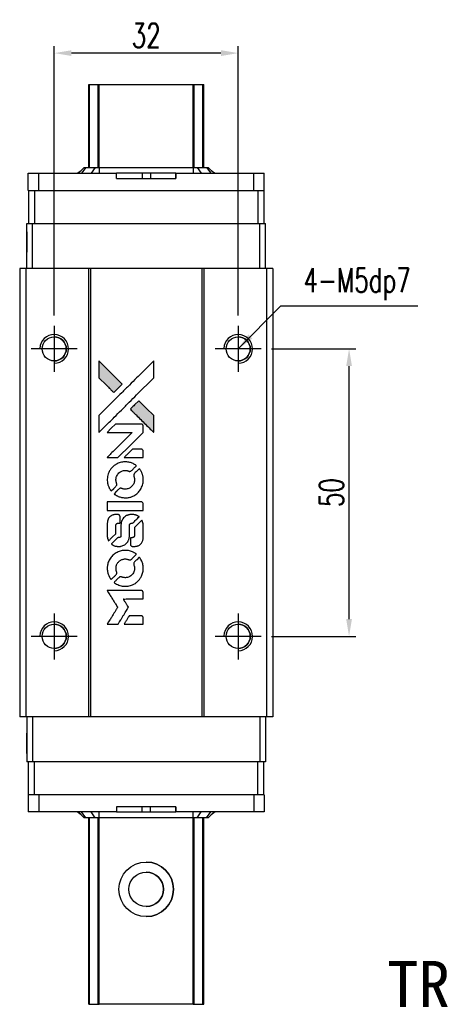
# Model space of a CAD drawing. Header units: millimetres. Extents: x 724 to 1018, y 320 to 588.
# Tile 2 of 3: x 756 to 829, y 416 to 588. Entities that reach past the tile are written whole.
import ezdxf
from ezdxf.enums import TextEntityAlignment as Align

# ---------------------------------------------------------------- set-up
doc = ezdxf.new("R2010")
doc.units = ezdxf.units.MM
doc.header["$LTSCALE"] = 0.15
doc.layers.get('0').update_dxf_attribs({"linetype": 'CONTINUOUS'})
doc.layers.get('Defpoints').update_dxf_attribs({"linetype": 'CONTINUOUS'})
doc.layers.add('CHA', color=2, linetype='CONTINUOUS')
doc.layers.add('DIM', color=4, linetype='CONTINUOUS')
doc.styles.add('DIM-7', font='SIMPLEX.shx', dxfattribs={"width": 0.7, "bigfont": 'chineset.shx'})
doc.styles.add('T', font='kaiu.ttf')
doc.dimstyles.new('CNS', dxfattribs={"dimtxt": 3.5, "dimasz": 2.5, "dimexe": 1, "dimexo": 1.5, "dimgap": 0.09, "dimtad": 0, "dimdsep": 46, "dimtxsty": 'DIM-7', "dimcen": 0.09, "dimclrd": 1, "dimclre": 1, "dimclrt": 4, "dimadec": 0, "dimazin": 0, "dimtfac": 1, "dimtix": 1, "dimtmove": 2, "dimatfit": 3, "dimfxl": 1, "dimtvp": 0.971429, "dimtolj": 1, "dimarcsym": 0})

# ---------------------------------------------------------------- blocks, each defined once
blk = doc.blocks.new('*D59')
at = {"color": 7, "lineweight": -2}
for p, q in [((799.9, 530.4), (814.58, 530.4)), ((813.38, 483.4), (813.38, 527.4)), ((799.9, 480.4), (814.58, 480.4))]:
    blk.add_line(p, q, dxfattribs=at)
at = {"color": 7}
for points in [[(812.88, 527.4), (813.88, 527.4), (813.38, 530.4)], [(812.88, 483.4), (813.88, 483.4), (813.38, 480.4)]]:
    blk.add_solid(points, dxfattribs=at)
at = {"layer": 'Defpoints', "color": 0}
for p in [(798.1, 530.4), (813.38, 530.4), (798.1, 480.4)]:
    blk.add_point(p, dxfattribs=at)
at = {"color": 7, "insert": (810.32, 505.4), "char_height": 4.2, "attachment_point": 5, "rotation": 90, "style": 'DIM-7'}
blk.add_mtext('\\A1;50', dxfattribs=at)
blk = doc.blocks.new('*D60')
at = {"color": 7, "lineweight": -2}
for p, q in [((762.1, 536.2), (762.1, 583.04)), ((794.1, 536.2), (794.1, 583.04)), ((791.1, 581.84), (765.1, 581.84))]:
    blk.add_line(p, q, dxfattribs=at)
at = {"color": 7}
for points in [[(765.1, 582.34), (765.1, 581.34), (762.1, 581.84)], [(791.1, 582.34), (791.1, 581.34), (794.1, 581.84)]]:
    blk.add_solid(points, dxfattribs=at)
at = {"layer": 'Defpoints', "color": 0}
for p in [(762.1, 581.84), (762.1, 534.4), (794.1, 534.4)]:
    blk.add_point(p, dxfattribs=at)
at = {"color": 7, "insert": (778.1, 584.9), "char_height": 4.2, "attachment_point": 5, "style": 'DIM-7'}
blk.add_mtext('\\A1;32', dxfattribs=at)
blk = doc.blocks.new('A$C633ab282')
at = {"linetype": 'Continuous'}
h = blk.add_hatch(color=256, dxfattribs=at)
h.dxf.hatch_style = 1
h.paths.add_polyline_path([(0, 45.82), (0, 44.34), (0, 42.86), (1.29, 41.58, 0.000288), (1.78, 41.09, 0.000479), (2.19, 40.68, 0.000013), (2.57, 40.31, 0.197177), (2.58, 40.3, 0.197497), (2.58, 40.31, 0.00004), (2.8, 40.52, 0.000834), (3.04, 40.76, 0.000506), (3.32, 41.04), (4.05, 41.77), (2.03, 43.79)])
h.paths.add_polyline_path([(6.93, 38.88), (6.2, 38.15, 0.000476), (5.91, 37.87, 0.000789), (5.68, 37.63, 0.000035), (5.46, 37.41, 0.19758), (5.46, 37.41, 0.198396), (5.46, 37.4, 0.000019), (5.76, 37.11, 0.000582), (6.08, 36.78, 0.000351), (6.46, 36.4, 0.000108), (8.09, 34.78, 0.000692), (8.91, 33.96, 0.000077), (9.49, 33.4, 0.197527), (9.51, 33.39, 0.410181), (9.52, 33.4, 0.000493), (9.52, 33.7, 0.002424), (9.52, 34.12, 0.000529), (9.52, 34.84), (9.52, 36.29), (8.23, 37.59)])
for points in [[(1.29, 41.58, 0.000288), (1.78, 41.09, 0.000479), (2.19, 40.68, 0.000013), (2.57, 40.31, 0.197177), (2.58, 40.3, 0.197497), (2.58, 40.31, 0.00004), (2.8, 40.52, 0.000836), (3.04, 40.76, 0.000505), (3.32, 41.04), (4.05, 41.77), (2.03, 43.79), (0, 45.82), (0, 44.34), (0, 42.86)], [(1.78, 35.13, -0.000056), (2.67, 36.01, -0.000021), (3.91, 37.26, -0.000021), (5.27, 38.61, -0.000025), (6.54, 39.88), (9.52, 42.85), (9.52, 44.33), (9.52, 45.8), (7.52, 43.81, 0.000274), (6.56, 42.86, 0.000123), (5.29, 41.6, 0.000121), (3.96, 40.27, 0.000165), (2.76, 39.07), (0, 36.32), (0, 34.84), (0, 33.35)], [(6.46, 36.4, 0.000108), (8.09, 34.78, 0.000692), (8.92, 33.96, 0.000077), (9.49, 33.4, 0.197527), (9.51, 33.39, 0.410182), (9.52, 33.4, 0.000493), (9.52, 33.7, 0.002424), (9.52, 34.12, 0.000529), (9.52, 34.84), (9.52, 36.29), (8.23, 37.59), (6.93, 38.88), (6.2, 38.15, 0.000476), (5.91, 37.87, 0.000789), (5.68, 37.63, 0.000035), (5.46, 37.41, 0.19758), (5.46, 37.41, 0.198396), (5.46, 37.4, 0.000019), (5.76, 37.11, 0.000582), (6.08, 36.78, 0.000351)], [(2.36, 28.98), (3.31, 28.98), (5.5, 31.17), (7.69, 33.37), (7.69, 33.98, 0.0008), (7.68, 34.37, 0.010795), (7.68, 34.51, 0.030495), (7.67, 34.59, 0.080372), (7.65, 34.65, 0.03816), (7.62, 34.7, 0.041799), (7.58, 34.74, 0.042486), (7.53, 34.78, 0.042078), (7.48, 34.81, 0.099276), (7.4, 34.83, 0.003302), (7.1, 34.83, 0.002586), (6.57, 34.83, 0.000204), (5.15, 34.83), (2.88, 34.83), (2.15, 34.1), (1.42, 33.37), (3.6, 33.36), (5.79, 33.35), (3.63, 31.2, 0.000253), (2.8, 30.38, 0.000412), (2.09, 29.68, 0.000041), (1.47, 29.05, 0.041338), (1.44, 29.02), (1.41, 28.98)], [(6.04, 28.98), (7.69, 28.98), (7.69, 29.59), (7.68, 30.21), (7.64, 30.28, 0.03146), (7.61, 30.31, 0.026444), (7.59, 30.34, 0.026444), (7.55, 30.37, 0.031457), (7.52, 30.4), (7.45, 30.44), (6.63, 30.44), (5.81, 30.45), (5.1, 29.72, 0.000745), (4.82, 29.44, 0.001228), (4.59, 29.21, 0.000087), (4.39, 29, 0.195134), (4.38, 28.99, 0.412117), (4.39, 28.98, 0.000048), (4.87, 28.98, 0.00109), (5.4, 28.98, 0.000653)], [(1.46, 24.78, 0.023681), (1.5, 24.52, 0.022402), (1.56, 24.27, 0.021929), (1.65, 24.01, 0.020503), (1.76, 23.75, 0.013745), (1.84, 23.61, 0.009767), (1.93, 23.45, 0.009658), (2.03, 23.31, 0.027804), (2.1, 23.21), (2.13, 23.18), (2.59, 23.63, 0.002053), (2.81, 23.85, 0.006738), (2.95, 24, 0.007826), (3.04, 24.11, 0.063909), (3.08, 24.16, 0.061532), (3.11, 24.24, 0.068674), (3.12, 24.33, 0.052072), (3.1, 24.43, 0.019648), (3.06, 24.56, -0.018366), (3.01, 24.73, -0.0288), (2.98, 24.87, -0.029061), (2.96, 25.02, -0.019155), (2.96, 25.19, -0.053809), (3.02, 25.56, -0.058833), (3.15, 25.89, -0.058566), (3.35, 26.19, -0.052525), (3.63, 26.44, -0.044733), (3.86, 26.58, -0.040573), (4.12, 26.69, -0.041123), (4.4, 26.75, -0.04951), (4.66, 26.76, -0.017369), (4.78, 26.75, -0.024255), (4.89, 26.73, -0.023787), (5, 26.69, -0.015798), (5.12, 26.65, 0.010631), (5.2, 26.62, 0.033653), (5.25, 26.6, 0.037806), (5.3, 26.6, 0.016307), (5.37, 26.6, 0.068179), (5.5, 26.61, 0.095747), (5.61, 26.67, 0.033418), (5.75, 26.79, 0.002133), (6.13, 27.19, 0.001452), (6.35, 27.41, 0.012393), (6.45, 27.52, 0.020479), (6.49, 27.58, 0.344362), (6.49, 27.6, 0.074287), (6.44, 27.65, 0.005454), (6.27, 27.76, 0.008391), (6.09, 27.87, 0.017097), (5.95, 27.94, 0.027375), (5.65, 28.07, 0.02835), (5.35, 28.16, 0.027723), (5.03, 28.22, 0.023913), (4.69, 28.24, 0.027047), (4.28, 28.23, 0.031685), (3.9, 28.18, 0.032425), (3.53, 28.08, 0.031013), (3.18, 27.93, 0.037914), (2.76, 27.68, 0.040153), (2.39, 27.37, 0.039834), (2.07, 27.01, 0.036173), (1.8, 26.59, 0.040752), (1.62, 26.18, 0.035885), (1.5, 25.72, 0.035491), (1.45, 25.25, 0.037615)], [(2.73, 22.59, 0.018008), (2.87, 22.51, 0.009842), (3.04, 22.41, 0.009807), (3.22, 22.31, 0.015716), (3.37, 22.24, 0.048467), (3.93, 22.07, 0.045841), (4.52, 22, 0.046006), (5.12, 22.04, 0.049638), (5.68, 22.18, 0.064819), (6.4, 22.57, 0.06695), (7, 23.13, 0.066691), (7.43, 23.82, 0.063505), (7.67, 24.62, 0.03135), (7.69, 24.82, 0.010439), (7.7, 25.12, 0.010391), (7.69, 25.42, 0.032408), (7.67, 25.62, 0.015696), (7.62, 25.86, 0.018095), (7.56, 26.08, 0.018551), (7.48, 26.29, 0.018352), (7.39, 26.49, 0.015568), (7.32, 26.63, 0.009832), (7.23, 26.78, 0.009795), (7.14, 26.93, 0.023727), (7.06, 27.03), (7.03, 27.07), (6.57, 26.62, 0.001528), (6.32, 26.37, 0.010022), (6.19, 26.24, 0.019586), (6.12, 26.15, 0.061865), (6.08, 26.09, 0.055054), (6.05, 25.99, 0.061607), (6.04, 25.9, 0.048725), (6.06, 25.78, 0.020221), (6.1, 25.63, -0.017722), (6.15, 25.47, -0.02685), (6.17, 25.33, -0.02759), (6.19, 25.19, -0.020233), (6.19, 25.03, -0.04793), (6.14, 24.73, -0.048386), (6.04, 24.45, -0.047866), (5.89, 24.19, -0.044964), (5.68, 23.95, -0.04333), (5.44, 23.75, -0.050921), (5.18, 23.61, -0.051473), (4.89, 23.53, -0.0459), (4.59, 23.5, -0.019014), (4.44, 23.51, -0.024114), (4.3, 23.52, -0.025081), (4.18, 23.55, -0.023892), (4.05, 23.6, 0.008624), (3.95, 23.63, 0.026486), (3.88, 23.65, 0.035074), (3.82, 23.66, 0.02756), (3.75, 23.66, 0.087163), (3.65, 23.64, 0.073291), (3.55, 23.59, 0.028074), (3.41, 23.46, 0.002594), (3.08, 23.14), (2.62, 22.67)], [(4.56, 19.81), (7.68, 19.81), (7.68, 20.42), (7.68, 21.03), (7.64, 21.11, 0.071429), (7.6, 21.17, 0.054799), (7.54, 21.22, 0.053585), (7.47, 21.26, 0.060698), (7.39, 21.28, 0.033975), (7.26, 21.29, 0.000112), (5.67, 21.29, 0.000726), (4.12, 21.29, 0.001084), (2.76, 21.28), (1.44, 21.27), (1.44, 20.54), (1.44, 19.8)], [(1.45, 15.24, 0.018538), (1.46, 15.14, 0.010695), (1.49, 15.03, 0.01068), (1.51, 14.92, 0.017678), (1.54, 14.83, 0.013849), (1.58, 14.72, 0.011814), (1.62, 14.61, 0.004513), (1.67, 14.51, 0.290035), (1.69, 14.5, 0.196418), (1.69, 14.51, 0.000124), (1.88, 14.69, 0.001477), (2.08, 14.89, 0.000898), (2.32, 15.13), (2.94, 15.75), (2.95, 16.53, -0.001471), (2.95, 17.12, -0.028714), (2.96, 17.3, -0.097073), (3, 17.4, -0.084199), (3.07, 17.49, -0.042698), (3.12, 17.53, -0.053912), (3.18, 17.55, -0.051004), (3.25, 17.57, -0.032967), (3.32, 17.57, 0.00807), (3.36, 17.58, 0.003023), (3.42, 17.58, 0.002994), (3.48, 17.58, 0.003629), (3.54, 17.58), (3.67, 17.59), (3.67, 18.19, 0.001618), (3.67, 18.47, 0.005206), (3.67, 18.66, 0.00535), (3.66, 18.8, 0.060675), (3.65, 18.85, 0.048484), (3.64, 18.88, 0.02389), (3.62, 18.91, 0.022812), (3.6, 18.94, 0.02462), (3.57, 18.97, 0.061781), (3.49, 19.04, 0.080179), (3.41, 19.07, 0.048561), (3.3, 19.09, 0.010021), (3.09, 19.09, 0.016602), (2.81, 19.08, 0.031409), (2.59, 19.05, 0.036474), (2.4, 19, 0.03439), (2.21, 18.92, 0.065928), (1.91, 18.71, 0.069066), (1.69, 18.44, 0.065697), (1.53, 18.1, 0.051559), (1.46, 17.71, 0.020904), (1.45, 17.5, 0.000451), (1.45, 16.47, 0.000419), (1.44, 15.43, 0.022759)], [(2.26, 13.87, 0.023289), (2.41, 13.78, 0.026845), (2.56, 13.7, 0.026047), (2.72, 13.64, 0.019751), (2.9, 13.59, 0.013249), (3.01, 13.57, 0.025169), (3.09, 13.56, 0.016532), (3.2, 13.55, 0.002937), (3.39, 13.55, 0.003317), (3.57, 13.55, 0.011808), (3.68, 13.55, 0.01777), (3.77, 13.56, 0.021476), (3.85, 13.58, 0.04325), (4.18, 13.68, 0.045753), (4.48, 13.84, 0.04649), (4.74, 14.04, 0.047672), (4.96, 14.29, 0.025315), (5.03, 14.4, 0.015208), (5.1, 14.54, 0.01512), (5.17, 14.68, 0.022488), (5.21, 14.8, 0.027857), (5.26, 15, 0.034138), (5.29, 15.19, 0.014286), (5.3, 15.48, 0.00124), (5.3, 16.21, -0.00103), (5.3, 16.66, -0.002552), (5.31, 16.98, -0.001594), (5.31, 17.23, -0.047676), (5.32, 17.3, -0.085307), (5.36, 17.41, -0.097789), (5.44, 17.49, -0.085947), (5.55, 17.54, -0.051339), (5.69, 17.57, 0.014634), (5.74, 17.57, 0.015028), (5.79, 17.58, 0.014927), (5.83, 17.59, 0.059415), (5.85, 17.6, 0.070595), (5.91, 17.64, 0.00028), (6.43, 18.16, 0.000111), (6.97, 18.69, 0.200239), (6.98, 18.71, 0.268906), (6.97, 18.73, 0.001866), (6.84, 18.8, 0.007532), (6.71, 18.87, 0.017818), (6.62, 18.91, 0.013256), (6.51, 18.95, 0.011636), (6.4, 18.99, 0.011528), (6.29, 19.03, 0.012303), (6.17, 19.05, 0.0423), (6, 19.08, 0.013657), (5.73, 19.08, 0.013857), (5.46, 19.07, 0.037428), (5.28, 19.05, 0.014927), (5.15, 19.02, 0.0122), (5.02, 18.98, 0.012518), (4.9, 18.93, 0.023062), (4.8, 18.89, 0.065961), (4.45, 18.65, 0.06055), (4.16, 18.32, 0.059676), (3.95, 17.93, 0.060497), (3.85, 17.5, 0.025683), (3.84, 17.41, 0.001528), (3.83, 17.13, 0.002124), (3.83, 16.78, 0.001173), (3.83, 16.36, -0.000809), (3.83, 15.61, -0.017164), (3.82, 15.38, -0.063931), (3.8, 15.27, -0.108429), (3.75, 15.18, -0.052941), (3.69, 15.13, -0.063675), (3.63, 15.1, -0.050562), (3.55, 15.08, -0.020337), (3.44, 15.07, 0.009897), (3.37, 15.07, 0.016482), (3.31, 15.06, 0.019019), (3.27, 15.05, 0.06043), (3.24, 15.04, 0.076267), (3.17, 14.99, 0.00054), (2.69, 14.5, 0.000307), (2.19, 14, 0.142594), (2.17, 13.96, 0.232419), (2.18, 13.95, 0.022995), (2.2, 13.92, 0.024627), (2.23, 13.9, 0.015407)], [(5.49, 13.79, 0.065483), (5.53, 13.72, 0.053271), (5.58, 13.65, 0.052018), (5.65, 13.6, 0.0556), (5.73, 13.56, 0.036839), (5.78, 13.55, 0.026922), (5.84, 13.54, 0.016905), (5.91, 13.54, 0.004317), (6.04, 13.54, 0.016369), (6.31, 13.55, 0.029936), (6.53, 13.57, 0.03418), (6.72, 13.62, 0.031327), (6.91, 13.7, 0.046935), (7.14, 13.84, 0.054053), (7.33, 14.02, 0.053701), (7.48, 14.23, 0.045364), (7.59, 14.48, 0.032479), (7.65, 14.71, 0.03386), (7.68, 14.93, 0.013578), (7.69, 15.29, 0.001155), (7.69, 16.2, 0.000413), (7.68, 16.98, 0.005008), (7.68, 17.28, 0.013199), (7.67, 17.45, 0.033956), (7.65, 17.58, 0.013909), (7.62, 17.7, 0.010864), (7.58, 17.84, 0.010938), (7.53, 17.96, 0.028702), (7.5, 18.05), (7.46, 18.11), (6.83, 17.48), (6.19, 16.85), (6.19, 16.12, -0.001504), (6.19, 15.8, -0.00328), (6.19, 15.56, -0.001901), (6.18, 15.37, -0.061333), (6.17, 15.33, -0.063621), (6.15, 15.27, -0.048633), (6.1, 15.2, -0.046769), (6.05, 15.15, -0.047961), (5.98, 15.11, -0.02678), (5.92, 15.08, -0.050957), (5.88, 15.07, -0.029398), (5.81, 15.06, -0.00401), (5.68, 15.06), (5.46, 15.05), (5.46, 14.46, 0.001061), (5.46, 14.11, 0.009147), (5.47, 13.95, 0.020721), (5.47, 13.86, 0.051619)], [(1.46, 9.4, 0.024131), (1.5, 9.13, 0.022344), (1.57, 8.86, 0.021883), (1.66, 8.59, 0.020884), (1.78, 8.33, 0.010669), (1.86, 8.18, 0.010389), (1.94, 8.03, 0.010913), (2.03, 7.9, 0.022227), (2.1, 7.8), (2.13, 7.77), (2.59, 8.24, 0.002452), (2.77, 8.43, 0.003628), (2.93, 8.59, 0.001662), (3.06, 8.73, 0.070159), (3.08, 8.77, 0.047671), (3.09, 8.79, 0.018624), (3.1, 8.83, 0.017921), (3.11, 8.88, 0.018804), (3.11, 8.92, 0.018255), (3.11, 8.98, 0.041312), (3.11, 9.02, 0.037164), (3.1, 9.07, 0.012342), (3.07, 9.13, -0.015101), (3.02, 9.29, -0.035998), (2.98, 9.41, -0.033244), (2.97, 9.54, -0.011249), (2.97, 9.73, -0.004059), (2.97, 9.89, -0.019693), (2.97, 9.98, -0.027943), (2.98, 10.05, -0.014411), (3, 10.14, -0.033089), (3.08, 10.35, -0.033887), (3.18, 10.55, -0.034021), (3.3, 10.73, -0.033942), (3.45, 10.89, -0.02816), (3.62, 11.04, -0.035032), (3.79, 11.16, -0.035269), (3.98, 11.25, -0.029196), (4.19, 11.31, -0.037862), (4.43, 11.36, -0.043657), (4.67, 11.36, -0.043064), (4.9, 11.33, -0.035184), (5.14, 11.25, 0.033699), (5.26, 11.21, 0.052815), (5.36, 11.2, 0.059167), (5.45, 11.2, 0.058972), (5.55, 11.23, 0.059208), (5.62, 11.28, 0.021125), (5.7, 11.35, 0.008691), (5.85, 11.5, 0.000851), (6.2, 11.85, 0.001873), (6.37, 12.03, 0.013884), (6.45, 12.12, 0.022355), (6.5, 12.17, 0.341453), (6.5, 12.19, 0.073011), (6.45, 12.24, 0.004587), (6.28, 12.35, 0.00748), (6.11, 12.45, 0.016837), (5.98, 12.53, 0.028606), (5.65, 12.67, 0.031352), (5.32, 12.77, 0.031004), (4.98, 12.83, 0.0268), (4.61, 12.85, 0.026698), (4.22, 12.83, 0.03002), (3.85, 12.77, 0.030357), (3.5, 12.66, 0.028554), (3.15, 12.51, 0.062944), (2.51, 12.08, 0.062206), (1.99, 11.51, 0.062448), (1.63, 10.82, 0.064355), (1.46, 10.08, 0.017377), (1.45, 9.93, 0.008369), (1.44, 9.74, 0.008367), (1.45, 9.55, 0.01757)], [(2.73, 7.2, 0.064158), (3.45, 6.81, 0.06356), (4.25, 6.62, 0.064004), (5.07, 6.64, 0.066747), (5.84, 6.86, 0.04321), (6.33, 7.12, 0.044737), (6.75, 7.47, 0.044901), (7.11, 7.88, 0.044184), (7.39, 8.35, 0.026293), (7.54, 8.7, 0.033344), (7.64, 9.05, 0.033227), (7.69, 9.4, 0.025815), (7.7, 9.79, 0.023119), (7.67, 10.17, 0.031044), (7.61, 10.5, 0.031337), (7.51, 10.82, 0.024258), (7.36, 11.15, 0.015622), (7.3, 11.27, 0.008495), (7.21, 11.41, 0.008415), (7.13, 11.55, 0.020814), (7.06, 11.64), (7.02, 11.68), (6.57, 11.23, 0.002843), (6.23, 10.9, 0.033917), (6.11, 10.76, 0.087906), (6.06, 10.65, 0.073302), (6.04, 10.53, 0.022047), (6.05, 10.47, 0.026465), (6.05, 10.42, 0.022233), (6.07, 10.35, 0.009985), (6.09, 10.28, -0.039011), (6.17, 9.99, -0.044398), (6.19, 9.7, -0.045096), (6.16, 9.42, -0.04265), (6.08, 9.14, -0.071154), (5.87, 8.75, -0.068827), (5.55, 8.44, -0.068713), (5.16, 8.21, -0.070507), (4.72, 8.11, -0.028605), (4.54, 8.1, -0.031418), (4.36, 8.12, -0.031044), (4.18, 8.16, -0.02668), (4, 8.22, 0.038913), (3.89, 8.25, 0.043732), (3.78, 8.26, 0.047754), (3.69, 8.26, 0.075756), (3.6, 8.24, 0.07294), (3.56, 8.21, 0.003456), (3.44, 8.09, 0.005023), (3.28, 7.94, 0.002422), (3.08, 7.75, 0.000819), (2.91, 7.57, 0.001349), (2.76, 7.42, 0.0001), (2.62, 7.29, 0.205335), (2.62, 7.28, 0.219821), (2.62, 7.28, 0.002494), (2.65, 7.25, 0.007089), (2.69, 7.23, 0.004494)], [(2.37, 0), (3.32, 0), (3.47, 0.26, -0.000297), (3.57, 0.42, -0.000037), (3.78, 0.76, -0.000043), (4.03, 1.17, -0.000036), (4.3, 1.61, 0.000044), (4.56, 2.04, 0.000063), (4.8, 2.42, 0.000035), (4.99, 2.74, 0.0009), (5.05, 2.83), (5.12, 2.95), (5.02, 3.12, 0.001175), (4.96, 3.21, 0.000208), (4.85, 3.39, 0.000225), (4.72, 3.6, 0.000203), (4.59, 3.82, -0.000711), (4.46, 4.02, -0.001119), (4.35, 4.2, -0.000263), (4.25, 4.36, -0.04589), (4.24, 4.37, -0.519312), (4.25, 4.39, -0.001914), (4.51, 4.39, -0.003124), (4.92, 4.4, -0.000285), (5.96, 4.4), (7.69, 4.4), (7.69, 5, 0.001727), (7.69, 5.43, 0.025279), (7.68, 5.58, 0.073886), (7.66, 5.67, 0.07426), (7.61, 5.75, 0.03264), (7.59, 5.77, 0.01784), (7.56, 5.79, 0.017712), (7.53, 5.81, 0.026854), (7.51, 5.83), (7.45, 5.86), (4.44, 5.86), (1.42, 5.87), (1.45, 5.84, -0.004595), (1.46, 5.81, -0.00016), (1.52, 5.72, -0.000298), (1.59, 5.61, -0.000208), (1.66, 5.49, 0.000986), (1.88, 5.13, 0.00025), (2.25, 4.55, 0.000268), (2.64, 3.93, 0.000436), (2.97, 3.4, -0.002932), (3.08, 3.23, -0.004718), (3.17, 3.08, -0.001113), (3.24, 2.95, -0.227179), (3.24, 2.93, -0.045982), (3.24, 2.92, -0.000145), (3.13, 2.74, -0.000825), (3.01, 2.55, -0.000517), (2.86, 2.31, 0.000056), (2.37, 1.52, 0.000289), (2.09, 1.08, 0.000481), (1.89, 0.75, 0.000418), (1.68, 0.4), (1.43, 0)], [(6.03, 0), (7.69, 0), (7.69, 0.6, 0.000842), (7.69, 0.99, 0.010591), (7.68, 1.13, 0.028995), (7.68, 1.22, 0.069543), (7.66, 1.27, 0.051063), (7.63, 1.33, 0.039932), (7.58, 1.38, 0.039414), (7.53, 1.42, 0.045845), (7.47, 1.45, 0.094811), (7.41, 1.47, 0.007124), (7.25, 1.47, 0.004713), (6.97, 1.48, 0.000534), (6.34, 1.48), (5.27, 1.48), (5.17, 1.32, 0.000828), (4.9, 0.88, 0.000879), (4.63, 0.45, 0.000048), (4.37, 0.02, 0.137596), (4.37, 0.01, 0.413028), (4.37, 0, 0.000016), (4.86, 0, 0.000623), (5.39, 0, 0.000374)]]:
    blk.add_lwpolyline(points, format="xyb", close=True)

msp = doc.modelspace()

# ---------------------------------------------------------------- linework, layer by layer
at = {"color": 7, "linetype": 'Continuous', "lineweight": 25}
for p, q in [((768.097, 561.949), (768.097, 576.399)), ((768.097, 561.949), (768.097, 576.399)), ((768.097, 561.949), (768.097, 576.399)), ((768.097, 576.399), (768.097, 561.949)), ((768.263, 561.949), (768.263, 576.399)), ((769.743, 561.949), (769.743, 576.399)), ((769.941, 576.399), (786.253, 576.399)), ((769.941, 561.949), (769.941, 576.399)), ((786.253, 561.949), (786.253, 576.399)), ((786.451, 561.949), (786.451, 576.399)), ((787.93, 561.949), (787.93, 576.399)), ((788.097, 561.949), (788.097, 576.399)), ((767.297, 561.949), (766.297, 560.949)), ((767.297, 561.949), (766.297, 560.949)), ((767.582, 561.949), (766.866, 560.949)), ((767.297, 561.949), (767.582, 561.949)), ((767.297, 561.949), (767.297, 561.949)), ((767.582, 561.949), (769.226, 561.949)), ((769.226, 561.949), (768.51, 560.949)), ((769.226, 561.949), (769.941, 561.949)), ((769.941, 561.949), (769.941, 560.949)), ((769.941, 561.949), (786.253, 561.949)), ((786.253, 561.949), (786.253, 560.949)), ((786.253, 561.949), (786.968, 561.949)), ((786.968, 561.949), (787.683, 560.949)), ((786.968, 561.949), (788.612, 561.949)), ((788.612, 561.949), (789.327, 560.949)), ((788.612, 561.949), (788.897, 561.949)), ((788.897, 561.949), (789.897, 560.949)), ((757.597, 557.949), (757.597, 560.949)), ((757.597, 560.949), (759.397, 560.949)), ((757.597, 560.049), (757.597, 560.949)), ((757.597, 557.949), (757.597, 560.949)), ((757.597, 560.049), (757.597, 560.949)), ((757.597, 560.949), (757.597, 560.949)), ((757.597, 560.949), (757.597, 560.949)), ((757.597, 560.949), (757.597, 560.949)), ((757.597, 560.049), (757.597, 560.049)), ((759.397, 557.949), (759.397, 560.949)), ((759.397, 560.949), (772.954, 560.949)), ((766.101, 560.949), (766.769, 561.422)), ((772.954, 560.049), (772.954, 560.949)), ((777.374, 560.949), (772.954, 560.949)), ((772.954, 560.049), (783.24, 560.049)), ((777.374, 560.949), (777.374, 560.049)), ((778.82, 560.949), (777.374, 560.949)), ((778.82, 560.949), (778.82, 560.049)), ((783.24, 560.949), (778.82, 560.949)), ((783.24, 560.049), (783.24, 560.949)), ((783.24, 560.949), (796.797, 560.949)), ((783.24, 560.949), (783.24, 560.049)), ((783.24, 560.949), (783.24, 560.949)), ((783.24, 560.049), (783.24, 560.949)), ((783.24, 560.949), (783.24, 560.049)), ((783.24, 560.049), (783.24, 560.049)), ((789.425, 561.421), (790.092, 560.949)), ((796.797, 557.949), (796.797, 560.949)), ((796.797, 560.949), (798.597, 560.949)), ((798.597, 557.949), (798.597, 560.949)), ((757.597, 557.949), (757.647, 557.949)), ((757.597, 557.949), (757.597, 557.949)), ((757.647, 557.949), (757.647, 552.199)), ((757.647, 557.949), (758.647, 557.949)), ((757.647, 557.949), (757.647, 552.199)), ((758.647, 557.949), (758.647, 552.199)), ((758.647, 557.949), (759.139, 557.949)), ((759.139, 557.949), (759.397, 557.949)), ((759.397, 557.949), (796.797, 557.949)), ((796.797, 557.949), (797.055, 557.949)), ((797.055, 557.949), (797.541, 557.949)), ((797.541, 557.949), (797.541, 552.199)), ((797.541, 557.949), (798.541, 557.949)), ((798.541, 557.949), (798.597, 557.949)), ((798.541, 557.949), (798.541, 552.199)), ((757.347, 544.399), (757.347, 552.199)), ((757.347, 552.199), (758.347, 552.199)), ((757.347, 544.399), (757.347, 552.199)), ((757.347, 552.199), (757.347, 552.199)), ((758.347, 544.399), (758.347, 552.199)), ((758.347, 552.199), (797.847, 552.199)), ((797.847, 544.399), (797.847, 552.199)), ((797.847, 552.199), (798.847, 552.199)), ((798.847, 544.399), (798.847, 552.199)), ((756.097, 544.399), (756.097, 466.399)), ((757.147, 544.399), (756.097, 544.399)), ((756.097, 544.399), (756.097, 466.399)), ((756.097, 544.399), (756.097, 544.399)), ((757.147, 544.399), (757.147, 466.399)), ((768.047, 544.399), (757.147, 544.399)), ((768.047, 544.399), (768.047, 466.399)), ((768.397, 544.399), (768.047, 544.399)), ((768.397, 544.399), (768.397, 466.399)), ((787.797, 544.399), (768.397, 544.399)), ((787.797, 544.399), (787.797, 466.399)), ((788.147, 544.399), (787.797, 544.399)), ((788.147, 544.399), (788.147, 466.399)), ((799.047, 544.399), (788.147, 544.399)), ((799.047, 544.399), (799.047, 466.399)), ((800.097, 544.399), (799.047, 544.399)), ((800.097, 544.399), (800.097, 466.399)), ((757.147, 466.399), (756.097, 466.399)), ((756.097, 466.399), (756.097, 466.399)), ((756.097, 466.399), (756.097, 466.399)), ((768.047, 466.399), (757.147, 466.399)), ((757.347, 466.399), (757.347, 458.599)), ((757.347, 466.399), (757.347, 458.599)), ((758.347, 466.399), (758.347, 458.599)), ((768.397, 466.399), (768.047, 466.399)), ((787.797, 466.399), (768.397, 466.399)), ((788.147, 466.399), (787.797, 466.399)), ((799.047, 466.399), (788.147, 466.399)), ((797.847, 466.399), (797.847, 458.599)), ((798.847, 466.399), (798.847, 458.599)), ((800.097, 466.399), (799.047, 466.399)), ((758.347, 458.599), (757.347, 458.599)), ((757.347, 458.599), (757.347, 458.599)), ((757.647, 452.849), (757.647, 458.599)), ((757.647, 452.849), (757.647, 458.599)), ((797.847, 458.599), (758.347, 458.599)), ((758.647, 452.849), (758.647, 458.599)), ((797.541, 452.849), (797.541, 458.599)), ((798.847, 458.599), (797.847, 458.599)), ((798.541, 452.849), (798.541, 458.599)), ((757.597, 452.849), (757.597, 449.849)), ((757.647, 452.849), (757.597, 452.849)), ((757.597, 452.849), (757.597, 449.849)), ((757.597, 452.849), (757.597, 452.849)), ((758.647, 452.849), (757.647, 452.849)), ((759.139, 452.849), (758.647, 452.849)), ((759.397, 452.849), (759.139, 452.849)), ((759.397, 452.849), (759.397, 449.849)), ((796.797, 452.849), (759.397, 452.849)), ((796.797, 452.849), (796.797, 449.849)), ((797.055, 452.849), (796.797, 452.849)), ((797.541, 452.849), (797.055, 452.849)), ((798.541, 452.849), (797.541, 452.849)), ((798.597, 452.849), (798.541, 452.849)), ((798.597, 452.849), (798.597, 449.849)), ((757.597, 450.749), (757.597, 449.849)), ((757.597, 450.749), (757.597, 449.849)), ((757.597, 450.749), (757.597, 450.749)), ((772.954, 450.749), (772.954, 449.849)), ((783.24, 450.749), (772.954, 450.749)), ((777.374, 449.849), (777.374, 450.749)), ((778.82, 449.849), (778.82, 450.749)), ((783.24, 450.749), (783.24, 449.849)), ((783.24, 450.749), (783.24, 449.849)), ((783.24, 450.749), (783.24, 450.749)), ((783.24, 449.849), (783.24, 450.749)), ((783.24, 449.849), (783.24, 450.749)), ((759.397, 449.849), (757.597, 449.849)), ((757.597, 449.849), (757.597, 449.849)), ((757.597, 449.849), (757.597, 449.849)), ((757.597, 449.849), (757.597, 449.849)), ((772.954, 449.849), (759.397, 449.849)), ((766.769, 449.377), (766.101, 449.849)), ((767.297, 448.849), (766.297, 449.849)), ((767.297, 448.849), (766.297, 449.849)), ((767.582, 448.849), (766.866, 449.849)), ((767.582, 448.849), (767.297, 448.849)), ((767.297, 448.849), (767.297, 448.849)), ((769.226, 448.849), (767.582, 448.849)), ((768.097, 416.399), (768.097, 448.849)), ((768.097, 416.399), (768.097, 448.849)), ((768.097, 416.399), (768.097, 448.849)), ((768.097, 448.849), (768.097, 416.399)), ((768.263, 416.399), (768.263, 448.849)), ((769.226, 448.849), (768.51, 449.849)), ((769.941, 448.849), (769.226, 448.849)), ((769.743, 416.399), (769.743, 448.849)), ((769.941, 448.849), (769.941, 449.849)), ((786.253, 448.849), (769.941, 448.849)), ((769.941, 416.399), (769.941, 448.849)), ((772.954, 449.849), (777.374, 449.849)), ((777.374, 449.849), (778.82, 449.849)), ((778.82, 449.849), (783.24, 449.849)), ((796.797, 449.849), (783.24, 449.849)), ((783.24, 449.849), (783.24, 449.849)), ((786.253, 448.849), (786.253, 449.849)), ((786.968, 448.849), (786.253, 448.849)), ((786.253, 416.399), (786.253, 448.849)), ((786.451, 416.399), (786.451, 448.849)), ((786.968, 448.849), (787.683, 449.849)), ((788.612, 448.849), (786.968, 448.849)), ((787.93, 416.399), (787.93, 448.849)), ((788.097, 416.399), (788.097, 448.849)), ((788.612, 448.849), (789.327, 449.849)), ((788.897, 448.849), (788.612, 448.849)), ((788.897, 448.849), (789.897, 449.849)), ((790.092, 449.849), (789.425, 449.377)), ((798.597, 449.849), (796.797, 449.849)), ((786.253, 416.399), (769.941, 416.399))]:
    msp.add_line(p, q, dxfattribs=at)
for p, q in [((762.097, 534.399), (762.097, 526.399)), ((794.097, 534.399), (794.097, 526.399)), ((766.097, 530.399), (758.097, 530.399)), ((798.097, 530.399), (790.097, 530.399)), ((762.097, 484.399), (762.097, 476.399)), ((794.097, 484.399), (794.097, 476.399)), ((766.097, 480.399), (758.097, 480.399)), ((798.097, 480.399), (790.097, 480.399))]:
    msp.add_line(p, q)
at = {"color": 7, "linetype": 'Continuous', "lineweight": 25, "flags": 128}
for points in [[(757.347, 547.224), (757.347, 547.285), (757.347, 547.462), (757.347, 547.744), (757.347, 548.112), (757.347, 548.54), (757.347, 548.999), (757.347, 549.459), (757.347, 549.887), (757.347, 550.254), (757.347, 550.537), (757.347, 550.714), (757.347, 550.774), (757.347, 550.714), (757.347, 550.537), (757.347, 550.254), (757.347, 549.887), (757.347, 549.459), (757.347, 548.999), (757.347, 548.54), (757.347, 548.112), (757.347, 547.744), (757.347, 547.462), (757.347, 547.285), (757.347, 547.224)], [(757.347, 463.574), (757.347, 463.514), (757.347, 463.337), (757.347, 463.054), (757.347, 462.687), (757.347, 462.259), (757.347, 461.799), (757.347, 461.34), (757.347, 460.912), (757.347, 460.544), (757.347, 460.262), (757.347, 460.085), (757.347, 460.024), (757.347, 460.085), (757.347, 460.262), (757.347, 460.544), (757.347, 460.912), (757.347, 461.34), (757.347, 461.799), (757.347, 462.259), (757.347, 462.687), (757.347, 463.054), (757.347, 463.337), (757.347, 463.514), (757.347, 463.574)]]:
    msp.add_lwpolyline(points, dxfattribs=at)
at = {"color": 7, "linetype": 'Continuous', "lineweight": 25}
for centre, radius in [((762.097, 530.399), 2.1), ((794.097, 530.399), 2.1), ((762.097, 480.399), 2.1), ((794.097, 480.399), 2.1), ((778.097, 436.399), 4.75), ((778.097, 436.399), 3)]:
    msp.add_circle(centre, radius, dxfattribs=at)
for centre in [(762.097, 530.399), (794.097, 530.399), (762.097, 480.399), (794.097, 480.399)]:
    msp.add_arc(centre, 2.5, 270, 178.58893)
for centre, radius, start, end in [((762.097, 530.399), 2.1, 0, 90), ((794.097, 530.399), 2.1, 0, 90), ((762.097, 530.399), 2.1, 270, 0), ((794.097, 530.399), 2.1, 270, 0), ((762.097, 480.399), 2.1, 0, 90), ((794.097, 480.399), 2.1, 0, 90), ((762.097, 480.399), 2.1, 270, 0), ((794.097, 480.399), 2.1, 270, 0), ((778.097, 436.399), 4.75, 0, 90), ((778.097, 436.399), 3, 270, 90), ((778.097, 436.399), 4.75, 270, 0)]:
    msp.add_arc(centre, radius, start, end, dxfattribs=at)
for points, knots in [([(768.097, 576.399), (768.097, 576.399), (768.113, 576.399), (768.175, 576.399), (768.221, 576.399), (768.263, 576.399)], [0, 0, 0, 0, 0.5, 0.5, 1, 1, 1, 1]), ([(768.263, 576.399), (768.437, 576.399), (768.615, 576.399), (768.953, 576.399), (769.113, 576.399), (769.385, 576.399), (769.498, 576.399), (769.664, 576.399), (769.717, 576.399), (769.743, 576.399)], [0, 0, 0, 0, 0.25, 0.25, 0.5, 0.5, 0.75, 0.75, 1, 1, 1, 1]), ([(769.743, 576.399), (769.749, 576.399), (769.773, 576.399), (769.848, 576.399), (769.897, 576.399), (769.941, 576.399)], [0, 0, 0, 0, 0.5, 0.5, 1, 1, 1, 1]), ([(786.253, 576.399), (786.296, 576.399), (786.346, 576.399), (786.421, 576.399), (786.444, 576.399), (786.451, 576.399)], [0, 0, 0, 0, 0.5, 0.5, 1, 1, 1, 1]), ([(786.451, 576.399), (786.476, 576.399), (786.529, 576.399), (786.695, 576.399), (786.808, 576.399), (787.081, 576.399), (787.24, 576.399), (787.578, 576.399), (787.757, 576.399), (787.93, 576.399)], [0, 0, 0, 0, 0.25, 0.25, 0.5, 0.5, 0.75, 0.75, 1, 1, 1, 1]), ([(787.93, 576.399), (787.973, 576.399), (788.018, 576.399), (788.081, 576.399), (788.097, 576.399), (788.097, 576.399)], [0, 0, 0, 0, 0.5, 0.5, 1, 1, 1, 1]), ([(768.097, 416.399), (768.097, 416.399), (768.113, 416.399), (768.175, 416.399), (768.221, 416.399), (768.263, 416.399)], [0, 0, 0, 0, 0.5, 0.5, 1, 1, 1, 1]), ([(768.263, 416.399), (768.437, 416.399), (768.615, 416.399), (768.953, 416.399), (769.113, 416.399), (769.385, 416.399), (769.498, 416.399), (769.664, 416.399), (769.717, 416.399), (769.743, 416.399)], [0, 0, 0, 0, 0.25, 0.25, 0.5, 0.5, 0.75, 0.75, 1, 1, 1, 1]), ([(769.743, 416.399), (769.749, 416.399), (769.773, 416.399), (769.848, 416.399), (769.897, 416.399), (769.941, 416.399)], [0, 0, 0, 0, 0.5, 0.5, 1, 1, 1, 1]), ([(786.253, 416.399), (786.296, 416.399), (786.346, 416.399), (786.421, 416.399), (786.444, 416.399), (786.451, 416.399)], [0, 0, 0, 0, 0.5, 0.5, 1, 1, 1, 1]), ([(786.451, 416.399), (786.476, 416.399), (786.529, 416.399), (786.695, 416.399), (786.808, 416.399), (787.081, 416.399), (787.24, 416.399), (787.578, 416.399), (787.757, 416.399), (787.93, 416.399)], [0, 0, 0, 0, 0.25, 0.25, 0.5, 0.5, 0.75, 0.75, 1, 1, 1, 1]), ([(787.93, 416.399), (787.973, 416.399), (788.018, 416.399), (788.081, 416.399), (788.097, 416.399), (788.097, 416.399)], [0, 0, 0, 0, 0.5, 0.5, 1, 1, 1, 1])]:
    msp.add_open_spline(points, degree=3, knots=knots, dxfattribs=at)

# ---------------------------------------------------------------- block references
msp.add_blockref('A$C633ab282', (769.88, 482.499))

# ---------------------------------------------------------------- texts
at = {"layer": 'CHA', "color": 7, "style": 'T'}
msp.add_text('TRH20VE-WU', height=8, dxfattribs=at).set_placement((847.232, 419.874), align=Align.MIDDLE)
at = {"layer": 'DIM', "color": 0, "insert": (805.469, 538.863), "char_height": 4.2, "attachment_point": 7, "style": 'DIM-7'}
msp.add_mtext('4-M5dp7', dxfattribs=at)

# ---------------------------------------------------------------- dimensions: what is measured, and where the dimension line sits
at = {"color": 0}
dim = msp.add_linear_dim(base=(762.097, 581.837), p1=(794.097, 534.399), p2=(762.097, 534.399), dimstyle='CNS', override={"dimscale": 1.2, "dimgap": 0.8, "dimtad": 1, "dimclrd": 7, "dimclre": 7, "dimclrt": 7, "dimadec": 2, "dimazin": 2, "dimtm": 1e-09, "dimtfac": 0.6, "dimtmove": 1, "dimarcsym": 1}, dxfattribs=at)
dim.commit()
dim.dimension.update_dxf_attribs({"geometry": '*D60', "text_midpoint": (778.097, 584.897)})
dim = msp.add_linear_dim(base=(813.375, 530.399), p1=(798.097, 480.399), p2=(798.097, 530.399), angle=90, dimstyle='CNS', override={"dimscale": 1.2, "dimgap": 0.8, "dimtad": 1, "dimclrd": 7, "dimclre": 7, "dimclrt": 7, "dimadec": 2, "dimazin": 2, "dimtm": 1e-09, "dimtfac": 0.6, "dimtmove": 1, "dimarcsym": 1}, dxfattribs=at)
dim.commit()
dim.dimension.update_dxf_attribs({"geometry": '*D59', "text_midpoint": (810.315, 505.399)})

# ---------------------------------------------------------------- leaders
at = {"layer": 'DIM', "color": 0, "annotation_type": 0, "has_hookline": 1, "hookline_direction": 0, "text_width": 19.88}
msp.add_leader([(794.097, 530.399), (801.509, 537.903), (804.509, 537.903)], dimstyle='CNS', override={"dimscale": 1.2, "dimgap": 0.8, "dimtad": 1, "dimclrd": 7, "dimclre": 4, "dimtmove": 1}, dxfattribs=at)

doc.saveas('drawing.dxf')
